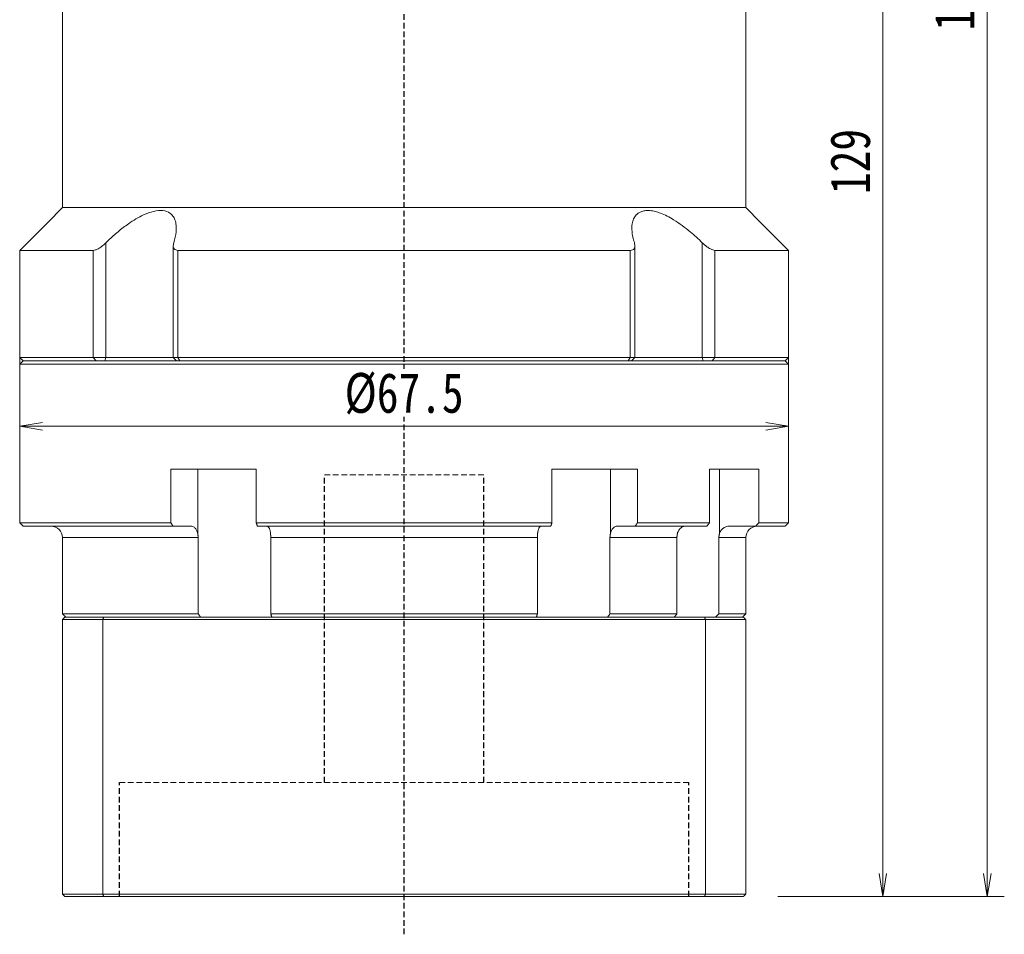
# Model space of a CAD drawing. Header units: millimetres. Extents: x -6 to 459, y -29 to 297.
# Tile 6 of 8: x 236 to 323, y 95 to 176. Entities that reach past the tile are written whole.
import ezdxf

# ---------------------------------------------------------------- set-up
doc = ezdxf.new("R2010")
doc.units = ezdxf.units.MM
doc.linetypes.add('DASHED', pattern=[0.75, 0.5, -0.25])
doc.layers.add('尺寸线层', color=3, linetype='Continuous', lineweight=18)
doc.styles.add('宋体', font='SimSun.ttf', dxfattribs={"width": 0.8})
doc.dimstyles.new('A水平标注$0', dxfattribs={"dimtxt": 3.5, "dimasz": 2, "dimexe": 1.5, "dimexo": 3, "dimgap": 1.1, "dimtad": 1, "dimtoh": 1, "dimdec": 4, "dimdsep": 46, "dimtxsty": '宋体', "dimblk": 'OPEN', "dimcen": 3, "dimclrd": 3, "dimclre": 3, "dimclrt": 6, "dimadec": 0, "dimazin": 0, "dimtm": 1e-09, "dimtfac": 1, "dimtdec": 4, "dimtix": 1, "dimtmove": 0, "dimatfit": 3, "dimldrblk": 'OPEN', "dimfxl": 0, "dimlwd": 13, "dimlwe": 13, "dimarcsym": 0})

# ---------------------------------------------------------------- blocks, each defined once
blk = doc.blocks.new('_Open')
at = {"color": 0, "linetype": 'ByBlock', "lineweight": -2}
for p, q in [((-1, 0.167), (0, 0)), ((-1, -0.167), (0, 0)), ((0, 0), (-1, 0))]:
    blk.add_line(p, q, dxfattribs=at)
blk = doc.blocks.new('*D27')
at = {"layer": 'Defpoints', "color": 0, "transparency": 16777216}
for p in [(305.319, 227.694), (299.619, 98.694), (311.852, 98.694)]:
    blk.add_point(p, dxfattribs=at)
at = {"layer": '尺寸线层', "color": 3, "lineweight": 13, "transparency": 16777216}
for p, q in [((308.319, 227.694), (313.352, 227.694)), ((311.852, 225.694), (311.852, 100.694)), ((302.619, 98.694), (313.352, 98.694))]:
    blk.add_line(p, q, dxfattribs=at)
at = {"layer": '尺寸线层', "color": 3, "lineweight": 13, "transparency": 16777216, "xscale": 2, "yscale": 2, "zscale": 2}
for p, rotation in [((311.852, 227.694), 90), ((311.852, 98.694), 270)]:
    blk.add_blockref('_Open', p, dxfattribs=dict(at, rotation=rotation))
at = {"layer": '尺寸线层', "color": 6, "transparency": 16777216, "insert": (309.002, 163.194), "char_height": 3.5, "attachment_point": 5, "rotation": 90, "style": '宋体', "bg_fill": 3, "box_fill_scale": 1.1, "bg_fill_color": 256, "bg_fill_true_color": 13158600, "bg_fill_transparency": 0}
blk.add_mtext('129', dxfattribs=at)
blk = doc.blocks.new('*D28')
at = {"layer": 'Defpoints', "color": 0, "transparency": 16777216}
for p in [(302.319, 260.194), (299.619, 98.694), (321.017, 98.694)]:
    blk.add_point(p, dxfattribs=at)
at = {"layer": '尺寸线层', "color": 3, "lineweight": 13, "transparency": 16777216}
for p, q in [((305.319, 260.194), (322.517, 260.194)), ((321.017, 258.194), (321.017, 100.694)), ((302.619, 98.694), (322.517, 98.694))]:
    blk.add_line(p, q, dxfattribs=at)
at = {"layer": '尺寸线层', "color": 3, "lineweight": 13, "transparency": 16777216, "xscale": 2, "yscale": 2, "zscale": 2}
for p, rotation in [((321.017, 260.194), 90), ((321.017, 98.694), 270)]:
    blk.add_blockref('_Open', p, dxfattribs=dict(at, rotation=rotation))
at = {"layer": '尺寸线层', "color": 6, "transparency": 16777216, "insert": (318.167, 179.444), "char_height": 3.5, "attachment_point": 5, "rotation": 90, "style": '宋体', "bg_fill": 3, "box_fill_scale": 1.1, "bg_fill_color": 256, "bg_fill_true_color": 13158600, "bg_fill_transparency": 0}
blk.add_mtext('161.5', dxfattribs=at)
blk = doc.blocks.new('*D36')
at = {"layer": 'Defpoints', "color": 0, "transparency": 16777216}
for p in [(236.069, 150.694), (303.569, 150.694), (236.069, 139.962)]:
    blk.add_point(p, dxfattribs=at)
at = {"layer": '尺寸线层', "color": 3, "lineweight": 13, "transparency": 16777216}
for p, q in [((236.069, 147.694), (236.069, 138.462)), ((303.569, 147.694), (303.569, 138.462)), ((301.569, 139.962), (238.069, 139.962))]:
    blk.add_line(p, q, dxfattribs=at)
at = {"layer": '尺寸线层', "color": 3, "lineweight": 13, "transparency": 16777216, "xscale": 2, "yscale": 2, "zscale": 2, "rotation": 180}
blk.add_blockref('_Open', (236.069, 139.962), dxfattribs=at)
at = {"layer": '尺寸线层', "color": 3, "lineweight": 13, "transparency": 16777216, "xscale": 2, "yscale": 2, "zscale": 2}
blk.add_blockref('_Open', (303.569, 139.962), dxfattribs=at)
at = {"layer": '尺寸线层', "color": 6, "transparency": 16777216, "insert": (269.819, 142.812), "char_height": 3.5, "attachment_point": 5, "style": '宋体', "bg_fill": 3, "box_fill_scale": 1.1, "bg_fill_color": 256, "bg_fill_true_color": 13158600, "bg_fill_transparency": 0}
blk.add_mtext('%%c67.5', dxfattribs=at)

msp = doc.modelspace()

# ---------------------------------------------------------------- linework, layer by layer
at = {"color": 1, "linetype": 'DASHED'}
msp.add_line((269.81884, 95.3688), (269.81884, 183.69373), dxfattribs=at)
at = {"color": 7, "linetype": 'Continuous', "lineweight": 15}
for p, q in [((243.63726, 145.99373), (243.63726, 156.06317)), ((296.00042, 156.06317), (296.00042, 145.99373)), ((242.52696, 155.39373), (236.06884, 155.39373)), ((242.52696, 155.39373), (242.52696, 145.99373)), ((289.67371, 155.39373), (249.96397, 155.39373)), ((249.96397, 145.99373), (249.96397, 155.39373)), ((289.67371, 155.39373), (289.67371, 145.99373)), ((297.11072, 145.99373), (297.11072, 155.39373)), ((242.52696, 145.99373), (236.06884, 145.99373)), ((236.06884, 145.39373), (269.81884, 145.39373)), ((236.36884, 145.69373), (242.76956, 145.69373)), ((269.81884, 145.69373), (236.36884, 145.69373)), ((243.63726, 145.99373), (242.52696, 145.99373)), ((242.76956, 145.69373), (242.52696, 145.99373)), ((243.54677, 145.69373), (243.63726, 145.99373)), ((249.55226, 145.99373), (243.63726, 145.99373)), ((249.96397, 145.99373), (249.55226, 145.99373)), ((289.67371, 145.99373), (249.96397, 145.99373)), ((250.14045, 145.69373), (249.96397, 145.99373)), ((250.14045, 145.69373), (289.49722, 145.69373)), ((289.67371, 145.99373), (289.49722, 145.69373)), ((290.08542, 145.99373), (289.67371, 145.99373)), ((296.00042, 145.99373), (290.08542, 145.99373)), ((296.00042, 145.99373), (296.09091, 145.69373)), ((297.11072, 145.99373), (296.00042, 145.99373)), ((297.11072, 145.99373), (296.86812, 145.69373)), ((249.33205, 136.19373), (249.33205, 131.49373)), ((249.33205, 136.19373), (256.83476, 136.19373)), ((251.69617, 136.19373), (251.69617, 130.57711)), ((256.83476, 131.49373), (256.83476, 136.19373)), ((282.80292, 136.19373), (282.80292, 131.49373)), ((282.80292, 136.19373), (290.30563, 136.19373)), ((287.94151, 136.19373), (287.94151, 130.57711)), ((290.30563, 131.49373), (290.30563, 136.19373)), ((296.63961, 136.19373), (296.63961, 131.49373)), ((297.51519, 136.19373), (297.51519, 130.57711)), ((249.33205, 131.49373), (236.06884, 131.49373)), ((282.80292, 131.49373), (256.83476, 131.49373)), ((296.63961, 131.49373), (290.30563, 131.49373)), ((236.36884, 131.19373), (249.52509, 131.19373)), ((249.52509, 131.19373), (251.10174, 131.19373)), ((256.93748, 131.19373), (282.7002, 131.19373)), ((288.53594, 131.19373), (290.11259, 131.19373)), ((290.11259, 131.19373), (296.40956, 131.19373)), ((239.81884, 130.19373), (251.74598, 130.19373)), ((251.74598, 130.19373), (251.74598, 123.49373)), ((258.11813, 130.19373), (281.51954, 130.19373)), ((258.11813, 123.49373), (258.11813, 130.19373)), ((281.51954, 130.19373), (281.51954, 123.49373)), ((287.8917, 123.49373), (287.8917, 130.19373)), ((287.8917, 130.19373), (293.76402, 130.19373)), ((293.76402, 130.19373), (293.76402, 123.49373)), ((297.44299, 123.49373), (297.44299, 130.19373)), ((251.74598, 123.49373), (239.81884, 123.49373)), ((239.81884, 122.99373), (243.36133, 122.99373)), ((239.81884, 122.99373), (239.81884, 98.89373)), ((243.43703, 123.19373), (240.01884, 123.19373)), ((243.36133, 122.99373), (296.27635, 122.99373)), ((243.36133, 122.99373), (243.36133, 98.89373)), ((296.20065, 123.19373), (243.43703, 123.19373)), ((281.51954, 123.49373), (258.11813, 123.49373)), ((293.76402, 123.49373), (287.8917, 123.49373)), ((296.27635, 122.99373), (296.27635, 98.89373)), ((243.36133, 98.89373), (239.81884, 98.89373)), ((240.01884, 98.69373), (243.43703, 98.69373)), ((296.27635, 98.89373), (243.36133, 98.89373)), ((243.43703, 98.69373), (296.20065, 98.69373))]:
    msp.add_line(p, q, dxfattribs=at)
at = {"color": 6, "linetype": 'DASHED', "lineweight": 15}
for p, q in [((262.81884, 135.69373), (276.81884, 135.69373)), ((244.81884, 108.69373), (294.81884, 108.69373))]:
    msp.add_line(p, q, dxfattribs=at)
at = {"color": 6, "linetype": 'DASHED'}
for p, q in [((262.81884, 108.69373), (262.81884, 135.69373)), ((276.81884, 108.69373), (276.81884, 135.69373)), ((244.81884, 98.69373), (244.81884, 108.69373)), ((294.81884, 98.69373), (294.81884, 108.69373))]:
    msp.add_line(p, q, dxfattribs=at)
at = {"color": 7, "linetype": 'Continuous', "lineweight": 15}
msp.add_arc((238.81884, 130.19373), 1, 0, 90, dxfattribs=at)
for points in [[(239.81884, 159.14373), (239.81884, 177.99373)], [(236.06884, 155.39373), (239.81884, 159.14373)], [(249.55226, 145.99373), (249.55226, 155.80392)], [(290.08542, 155.8018), (290.08542, 145.99373)], [(236.06884, 145.99373), (236.06884, 155.39373)], [(236.36884, 145.69373), (236.06884, 145.99373)], [(236.06884, 145.39373), (236.36884, 145.69373)], [(236.06884, 131.49373), (236.06884, 145.39373)], [(249.85226, 145.69373), (249.55226, 145.99373)], [(290.08542, 145.99373), (289.78542, 145.69373)], [(236.36884, 131.19373), (236.06884, 131.49373)], [(249.52509, 131.19373), (249.33205, 131.49373)], [(256.83476, 131.49373), (256.93748, 131.19373)], [(282.7002, 131.19373), (282.80292, 131.49373)], [(290.30563, 131.49373), (290.11259, 131.19373)], [(296.40956, 131.19373), (296.63961, 131.49373)], [(251.69617, 130.57711), (251.74598, 130.19373)], [(258.11813, 130.19373), (258.09269, 130.57711)], [(281.54499, 130.57711), (281.51954, 130.19373)], [(287.8917, 130.19373), (287.94151, 130.57711)], [(293.82216, 130.57711), (293.76402, 130.19373)], [(297.44299, 130.19373), (297.51519, 130.57711)], [(239.81884, 123.49373), (239.81884, 130.19373)], [(240.11884, 123.19373), (239.81884, 123.49373)], [(239.81884, 122.99373), (240.01884, 123.19373)], [(243.36133, 122.99373), (243.43703, 123.19373)], [(251.95372, 123.19373), (251.74598, 123.49373)], [(258.11813, 123.49373), (258.204, 123.19373)], [(281.43368, 123.19373), (281.51954, 123.49373)], [(287.8917, 123.49373), (287.68396, 123.19373)], [(293.54493, 123.19373), (293.76402, 123.49373)], [(296.27635, 122.99373), (296.20065, 123.19373)], [(297.44299, 123.49373), (297.15353, 123.19373)], [(240.01884, 98.69373), (239.81884, 98.89373)], [(243.43703, 98.69373), (243.36133, 98.89373)], [(296.20065, 98.69373), (296.27635, 98.89373)]]:
    msp.add_open_spline(points, degree=1, dxfattribs=at)
for points, knots in [([(249.59884, 156.06317), (249.68516, 156.38786), (249.82602, 156.91767), (249.82623, 157.58744), (249.72671, 158.05276), (249.53363, 158.41301), (249.22107, 158.72661), (248.67674, 158.93332), (247.84829, 158.86395), (247.01466, 158.55832), (246.26919, 158.16094), (245.5143, 157.672), (244.69713, 157.04275), (244.05172, 156.46702), (243.71077, 156.1348), (243.63726, 156.06317)], [0, 0, 0, 0, 1.11182372, 1.81420612, 2.51566033, 3.04483602, 3.57329486, 4.42953716, 5.28825035, 6.10443456, 6.713373, 7.32328678, 8.2077147, 9.09350394, 9.33698598, 9.33698598, 9.33698598, 9.33698598]), ([(296.00042, 156.06317), (295.83164, 156.22575), (295.49275, 156.55219), (294.90623, 157.0617), (294.23921, 157.58569), (293.55265, 158.04943), (292.908, 158.41198), (292.36529, 158.65497), (291.86753, 158.81457), (291.43264, 158.89411), (291.03196, 158.89911), (290.69157, 158.82968), (290.41092, 158.69504), (290.15796, 158.48111), (289.9551, 158.16281), (289.81645, 157.67677), (289.80529, 157.0458), (289.91354, 156.47038), (290.0168, 156.1348), (290.03884, 156.06317)], [0, 0, 0, 0, 0.55390255, 1.11219241, 1.80637677, 2.51506714, 3.03717136, 3.57200964, 3.99551925, 4.43064956, 4.85454164, 5.29218289, 5.69654568, 6.11000127, 6.71052621, 7.32805336, 8.20046253, 9.09705721, 9.34037366, 9.34037366, 9.34037366, 9.34037366]), ([(243.63726, 156.06317), (243.51335, 155.94919), (243.30021, 155.75315), (242.97728, 155.54236), (242.71625, 155.41761), (242.58961, 155.40163), (242.52696, 155.39373)], [0, 0, 0, 0, 0.46169038, 0.7941049, 1.05906551, 1.31852152, 1.31852152, 1.31852152, 1.31852152]), ([(249.96397, 155.39373), (249.8955, 155.40073), (249.75886, 155.41471), (249.6148, 155.52857), (249.52629, 155.73746), (249.5719, 155.94224), (249.59884, 156.06317)], [0, 0, 0, 0, 0.171395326, 0.342031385, 0.579724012, 0.922519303, 0.922519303, 0.922519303, 0.922519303]), ([(290.03884, 156.06317), (290.06482, 155.94919), (290.10951, 155.75315), (290.03273, 155.54236), (289.89203, 155.41761), (289.74597, 155.40163), (289.67371, 155.39373)], [0, 0, 0, 0, 0.32309471, 0.555721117, 0.741142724, 0.922712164, 0.922712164, 0.922712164, 0.922712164]), ([(297.11072, 155.39373), (297.05197, 155.40073), (296.93474, 155.41471), (296.6851, 155.52857), (296.35585, 155.73746), (296.13238, 155.94224), (296.00042, 156.06317)], [0, 0, 0, 0, 0.24497537, 0.48886552, 0.82859963, 1.31855699, 1.31855699, 1.31855699, 1.31855699]), ([(251.10174, 131.19373), (251.12637, 131.19237), (251.22312, 131.18706), (251.38879, 131.10956), (251.56759, 130.91104), (251.6591, 130.70994), (251.69198, 130.59213), (251.69617, 130.57711)], [0, 0, 0, 0, 0.089884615, 0.353044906, 0.616157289, 0.879026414, 0.917446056, 0.917446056, 0.917446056, 0.917446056]), ([(258.09269, 130.57711), (258.07446, 130.67663), (258.03798, 130.87584), (257.94433, 131.08503), (257.85268, 131.18263), (257.79535, 131.19097), (257.77639, 131.19373)], [0, 0, 0, 0, 0.209448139, 0.41923009, 0.629206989, 0.732971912, 0.732971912, 0.732971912, 0.732971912]), ([(281.86128, 131.19373), (281.84818, 131.19237), (281.7967, 131.18706), (281.70855, 131.10956), (281.61341, 130.91104), (281.56472, 130.70994), (281.54722, 130.59213), (281.54499, 130.57711)], [0, 0, 0, 0, 0.071830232, 0.282131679, 0.492394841, 0.702463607, 0.733166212, 0.733166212, 0.733166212, 0.733166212]), ([(287.94151, 130.57711), (287.95674, 130.62717), (287.98763, 130.72874), (288.05367, 130.86259), (288.13283, 130.97944), (288.22304, 131.07309), (288.32291, 131.14206), (288.42793, 131.18564), (288.50028, 131.19106), (288.53594, 131.19373)], [0, 0, 0, 0, 0.129312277, 0.26236267, 0.391927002, 0.525242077, 0.654927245, 0.788365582, 0.918031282, 0.918031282, 0.918031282, 0.918031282]), ([(294.53058, 131.19373), (294.50121, 131.19242), (294.42931, 131.18923), (294.31541, 131.15826), (294.19462, 131.09807), (294.08232, 131.01102), (293.98371, 130.90175), (293.90002, 130.77115), (293.84954, 130.6595), (293.82715, 130.59214), (293.82216, 130.57711)], [0, 0, 0, 0, 0.09807966, 0.24010858, 0.38625761, 0.52825849, 0.67438467, 0.81625319, 0.9622461, 1.00416857, 1.00416857, 1.00416857, 1.00416857]), ([(297.51519, 130.57711), (297.56527, 130.67663), (297.6655, 130.87584), (297.9228, 131.08503), (298.1746, 131.18263), (298.3321, 131.19097), (298.38419, 131.19373)], [0, 0, 0, 0, 0.32309769, 0.64671032, 0.97062368, 1.13069293, 1.13069293, 1.13069293, 1.13069293])]:
    msp.add_open_spline(points, degree=3, knots=knots, dxfattribs=at)

# ---------------------------------------------------------------- dimensions: what is measured, and where the dimension line sits
at = {"layer": '尺寸线层'}
dim = msp.add_linear_dim(base=(311.85171, 98.69373), p1=(305.31884, 227.69373), p2=(299.61884, 98.69373), angle=270, dimstyle='A水平标注$0', dxfattribs=at)
dim.commit()
dim.dimension.update_dxf_attribs({"geometry": '*D27', "text_midpoint": (309.00171, 163.19373)})

# ---------------------------------------------------------------- next in the draw order: dimensions: what is measured, and where the dimension line sits
dim = msp.add_linear_dim(base=(321.01662, 98.69373), p1=(302.31884, 260.19373), p2=(299.61884, 98.69373), angle=270, dimstyle='A水平标注$0', dxfattribs=at)
dim.commit()
dim.dimension.update_dxf_attribs({"geometry": '*D28', "text_midpoint": (318.16662, 179.44373)})

# ---------------------------------------------------------------- next in the draw order: linework, layer by layer
at = {"color": 7, "linetype": 'Continuous', "lineweight": 15}
for p, q in [((299.81884, 159.14373), (239.81884, 159.14373)), ((303.56884, 155.39373), (297.11072, 155.39373)), ((303.26884, 145.69373), (269.81884, 145.69373)), ((269.81884, 145.39373), (303.56884, 145.39373)), ((296.86812, 145.69373), (303.26884, 145.69373)), ((303.56884, 145.99373), (297.11072, 145.99373)), ((296.63961, 136.19373), (300.97131, 136.19373)), ((300.97131, 131.49373), (300.97131, 136.19373)), ((303.56884, 131.49373), (300.97131, 131.49373)), ((298.38419, 131.19373), (300.6891, 131.19373)), ((300.6891, 131.19373), (303.26884, 131.19373)), ((297.44299, 130.19373), (299.81884, 130.19373)), ((299.61884, 123.19373), (296.20065, 123.19373)), ((296.27635, 122.99373), (299.81884, 122.99373)), ((299.81884, 123.49373), (297.44299, 123.49373)), ((299.81884, 122.99373), (299.81884, 98.89373)), ((296.20065, 98.69373), (299.61884, 98.69373)), ((299.81884, 98.89373), (296.27635, 98.89373))]:
    msp.add_line(p, q, dxfattribs=at)
msp.add_arc((300.81884, 130.19373), 1, 90, 180, dxfattribs=at)
for points in [[(299.81884, 177.99373), (299.81884, 159.14373)], [(299.81884, 159.14373), (303.56884, 155.39373)], [(303.56884, 155.39373), (303.56884, 145.99373)], [(303.56884, 145.99373), (303.26884, 145.69373)], [(303.26884, 145.69373), (303.56884, 145.39373)], [(303.56884, 145.39373), (303.56884, 131.49373)], [(300.97131, 131.49373), (300.6891, 131.19373)], [(303.56884, 131.49373), (303.26884, 131.19373)], [(299.81884, 130.19373), (299.81884, 123.49373)], [(299.81884, 123.49373), (299.51884, 123.19373)], [(299.61884, 123.19373), (299.81884, 122.99373)], [(299.81884, 98.89373), (299.61884, 98.69373)]]:
    msp.add_open_spline(points, degree=1, dxfattribs=at)

# ---------------------------------------------------------------- next in the draw order: dimensions: what is measured, and where the dimension line sits
at = {"layer": '尺寸线层'}
dim = msp.add_linear_dim(base=(236.06884, 139.96193), p1=(303.56884, 150.69373), p2=(236.06884, 150.69373), text='%%c<>', dimstyle='A水平标注$0', override={"dimblk": 'Open', "dimtfill": 1, "dimtfillclr": 256}, dxfattribs=at)
dim.commit()
dim.dimension.update_dxf_attribs({"geometry": '*D36', "text_midpoint": (269.81884, 142.81193)})

doc.saveas('drawing.dxf')
